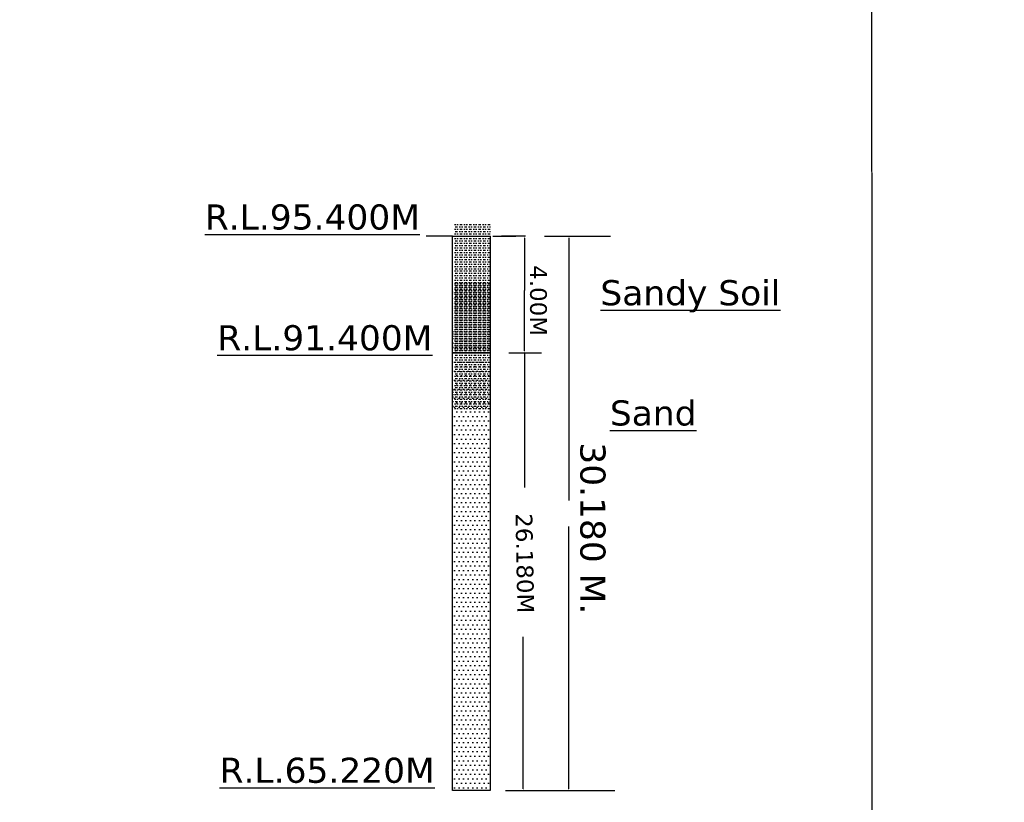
# Model space of a CAD drawing. Header units: metres. Extents: x 3149696 to 156839518, y -5539051 to 9997106.
# Tile 14 of 19: x 150119779 to 150649462, y 1158318 to 1579420. Entities that reach past the tile are written whole.
import ezdxf

# ---------------------------------------------------------------- set-up
doc = ezdxf.new("R2010")
doc.units = ezdxf.units.M
doc.header["$MEASUREMENT"] = 0
doc.layers.add('TEX', color=6, linetype='Continuous')
doc.styles.get("Standard").update_dxf_attribs({"font": 'verdana.ttf', "height": 3500})

msp = doc.modelspace()

# ---------------------------------------------------------------- hatches: boundary and pattern name
h = msp.add_hatch()
h.set_pattern_fill('MUDST', scale=5000, style=0)
h.set_pattern_definition([(0, (66271553.5, -728303.4), (2500, 1250), [1250, -1250, 0, -1250, 0, -1250])])
edge = h.paths.add_edge_path()
edge.add_line((150373443.6, 1470440.3), (150353193.6, 1470440.3))
edge.add_line((150353193.6, 1470440.3), (150353193.6, 1432500.9))
edge.add_line((150352573.6, 1400849), (150372823.6, 1400849))
edge.add_line((150372823.6, 1400849), (150373443.6, 1462432.9))
h = msp.add_hatch()
h.set_pattern_fill('MUDST', scale=5000, style=0)
h.set_pattern_definition([(0, (66271553.5, -759825.9), (2500, 1250), [1250, -1250, 0, -1250, 0, -1250])])
edge = h.paths.add_edge_path()
edge.add_line((150373443.6, 1438917.8), (150353193.6, 1438917.8))
edge.add_line((150353193.6, 1438917.8), (150353193.6, 1400978.4))
edge.add_line((150352573.6, 1369326.5), (150372823.6, 1369326.5))
edge.add_line((150372823.6, 1369326.5), (150373443.6, 1430910.4))
at = {"layer": 'TEX'}
h = msp.add_hatch(dxfattribs=at)
h.set_pattern_fill('DOTS', color=1, scale=39000, style=0)
h.set_pattern_definition([(0, (66270933.5, -727845.5), (1218.75, 2437.5), [0, -2437.5])])
edge = h.paths.add_edge_path()
edge.add_line((150372823.6, 1397475), (150352573.6, 1397475))
edge.add_line((150352573.6, 1397475), (150352573.6, 1164645.4))
edge.add_line((150352573.6, 1164645.4), (150372823.6, 1164645.4))
edge.add_line((150372823.6, 1164645.4), (150372823.6, 1397618.9))

# ---------------------------------------------------------------- linework, layer by layer
at = {"color": 7}
for p, q in [((150352573.6, 1462890.8), (150338398.6, 1462890.8)), ((150391869.6, 1462890.8), (150379012, 1462890.8))]:
    msp.add_line(p, q, dxfattribs=at)
at = {"layer": 'TEX', "color": 1}
for p, q in [((150352573.6, 1164645.4), (150352573.6, 1462890.8)), ((150372823.6, 1462890.8), (150372823.6, 1164645.4)), ((150374291.5, 1462890.8), (150386668.3, 1462890.8)), ((150402018.5, 1462890.8), (150437632.3, 1462890.8)), ((150352573.6, 1400108.5), (150352573.6, 1433617)), ((150372823.6, 1433617), (150372823.6, 1400108.5)), ((150352573.6, 1225516.9), (150352573.6, 1400108.5)), ((150352573.6, 1400108.5), (150372823.6, 1400108.5)), ((150372823.6, 1400108.5), (150352573.6, 1400108.5)), ((150372823.6, 1400108.5), (150372823.6, 1225516.9)), ((150382907.5, 1400235), (150400451, 1400235)), ((150372823.6, 1164645.4), (150352573.6, 1164645.4)), ((150381100, 1164645.4), (150439942.5, 1164645.4)), ((150402018.5, 1164645.4), (150437632.3, 1164645.4))]:
    msp.add_line(p, q, dxfattribs=at)
at = {"layer": 'TEX', "color": 7}
for p, q in [((150391387, 1461890.8), (150391387, 1433617)), ((150415278.5, 1461890.8), (150415278.5, 1320799.3)), ((150391387, 1401267), (150391387, 1433617)), ((150391387, 1400267), (150391387, 1327796.2)), ((150415278.5, 1165645.4), (150415278.5, 1306737)), ((150390631.4, 1165645.4), (150390631.4, 1247419.7))]:
    msp.add_line(p, q, dxfattribs=at)
at = {"layer": 'TEX', "color": 1, "linetype": 'Continuous'}
for p, q in [((150353173.3, 1432865.5), (150353173.3, 1432865.5)), ((150353239.8, 1433372.7), (150353239.8, 1433372.7)), ((150353256.8, 1431888.2), (150353256.8, 1431888.2)), ((150353302.8, 1431445.9), (150353302.8, 1431445.9)), ((150353343, 1432847.6), (150353343, 1432847.6)), ((150353595, 1432596.8), (150353595, 1432596.8)), ((150353777.3, 1431956.8), (150353777.3, 1431956.8)), ((150353980.9, 1430361.4), (150353980.9, 1430361.4)), ((150354338.3, 1431935.5), (150354338.3, 1431935.5)), ((150354522.6, 1431766.6), (150354522.6, 1431766.6)), ((150354590.3, 1432063.8), (150354590.3, 1432063.8)), ((150354651.5, 1432480.8), (150354651.5, 1432480.8)), ((150354714.5, 1430553.9), (150354714.5, 1430553.9)), ((150355113.1, 1431629.7), (150355113.1, 1431629.7)), ((150355392.6, 1430969.4), (150355392.6, 1430969.4)), ((150355940.7, 1433470), (150355940.7, 1433470)), ((150355948.6, 1432242.6), (150355948.6, 1432242.6)), ((150356003.7, 1431543.2), (150356003.7, 1431543.2)), ((150356287.4, 1432871.2), (150356287.4, 1432871.2)), ((150356469.1, 1432311.1), (150356469.1, 1432311.1)), ((150356709.1, 1432602.5), (150356709.1, 1432602.5)), ((150357095, 1430367.1), (150357095, 1430367.1)), ((150357209.6, 1432468.5), (150357209.6, 1432468.5)), ((150357272.6, 1430541.7), (150357272.6, 1430541.7)), ((150357282.1, 1432418.2), (150357282.1, 1432418.2)), ((150357344.4, 1432813.2), (150357344.4, 1432813.2)), ((150357528.8, 1432644.3), (150357528.8, 1432644.3)), ((150358227.2, 1431635.4), (150358227.2, 1431635.4)), ((150358398.8, 1431847.1), (150358398.8, 1431847.1)), ((150358558.3, 1433503.4), (150358558.3, 1433503.4)), ((150358621.3, 1431576.6), (150358621.3, 1431576.6)), ((150358640.4, 1432597), (150358640.4, 1432597)), ((150359160.9, 1432665.5), (150359160.9, 1432665.5)), ((150359394.1, 1430935), (150359394.1, 1430935)), ((150359401.5, 1432876.8), (150359401.5, 1432876.8)), ((150359578.4, 1430766.2), (150359578.4, 1430766.2)), ((150359823.2, 1432608.2), (150359823.2, 1432608.2)), ((150359910.5, 1432565.8), (150359910.5, 1432565.8)), ((150359973.5, 1430639), (150359973.5, 1430639)), ((150359973.9, 1432772.5), (150359973.9, 1432772.5)), ((150360082.9, 1430197.7), (150360082.9, 1430197.7)), ((150360209.2, 1430372.7), (150360209.2, 1430372.7)), ((150360534.9, 1433522), (150360534.9, 1433522)), ((150360895.9, 1430304.8), (150360895.9, 1430304.8)), ((150361116.4, 1433491.1), (150361116.4, 1433491.1)), ((150361179.4, 1431564.3), (150361179.4, 1431564.3)), ((150361332.1, 1432951.4), (150361332.1, 1432951.4)), ((150361341.3, 1431641), (150361341.3, 1431641)), ((150361404.9, 1432724.8), (150361404.9, 1432724.8)), ((150361852.6, 1433019.9), (150361852.6, 1433019.9)), ((150362254.1, 1430483.6), (150362254.1, 1430483.6)), ((150362400.2, 1431812.7), (150362400.2, 1431812.7)), ((150362515.7, 1432882.5), (150362515.7, 1432882.5)), ((150362528.1, 1432599.2), (150362528.1, 1432599.2)), ((150362584.5, 1431643.8), (150362584.5, 1431643.8)), ((150362591.1, 1430672.4), (150362591.1, 1430672.4)), ((150362665.6, 1433126.9), (150362665.6, 1433126.9)), ((150362774.6, 1430552.1), (150362774.6, 1430552.1)), ((150362937.4, 1432613.8), (150362937.4, 1432613.8)), ((150363323.3, 1430378.4), (150363323.3, 1430378.4)), ((150363454.5, 1430846.6), (150363454.5, 1430846.6)), ((150363587.6, 1430659.2), (150363587.6, 1430659.2)), ((150363817.3, 1433588.4), (150363817.3, 1433588.4)), ((150363880.3, 1431661.6), (150363880.3, 1431661.6)), ((150364023.9, 1433305.7), (150364023.9, 1433305.7)), ((150364411, 1433602.4), (150364411, 1433602.4)), ((150364455.5, 1431646.7), (150364455.5, 1431646.7)), ((150364544.4, 1433374.3), (150364544.4, 1433374.3)), ((150364945.9, 1430838), (150364945.9, 1430838)), ((150365086.2, 1432586.9), (150365086.2, 1432586.9)), ((150365149.2, 1430660.1), (150365149.2, 1430660.1)), ((150365357.4, 1433481.3), (150365357.4, 1433481.3)), ((150365406.3, 1432690.4), (150365406.3, 1432690.4)), ((150365466.4, 1430906.5), (150365466.4, 1430906.5)), ((150365590.6, 1432521.5), (150365590.6, 1432521.5)), ((150365629.8, 1432888.1), (150365629.8, 1432888.1)), ((150366051.5, 1432619.5), (150366051.5, 1432619.5)), ((150366279.4, 1431013.5), (150366279.4, 1431013.5)), ((150366437.5, 1430384), (150366437.5, 1430384)), ((150366460.6, 1431724.3), (150366460.6, 1431724.3)), ((150366497.9, 1431695), (150366497.9, 1431695)), ((150367456, 1430812.3), (150367456, 1430812.3)), ((150367569.6, 1431652.3), (150367569.6, 1431652.3)), ((150367637.7, 1431192.3), (150367637.7, 1431192.3)), ((150367640.3, 1430643.4), (150367640.3, 1430643.4)), ((150367787.1, 1432684.2), (150367787.1, 1432684.2)), ((150367850.1, 1430757.4), (150367850.1, 1430757.4)), ((150368158.2, 1431260.9), (150368158.2, 1431260.9)), ((150368412.5, 1433568.1), (150368412.5, 1433568.1)), ((150368596.8, 1433399.2), (150368596.8, 1433399.2)), ((150368744, 1432893.8), (150368744, 1432893.8)), ((150368971.2, 1431367.9), (150368971.2, 1431367.9)), ((150368993, 1433609.6), (150368993, 1433609.6)), ((150369056, 1431682.7), (150369056, 1431682.7)), ((150369165.7, 1432625.1), (150369165.7, 1432625.1)), ((150369466.8, 1432602), (150369466.8, 1432602)), ((150369551.6, 1430389.7), (150369551.6, 1430389.7)), ((150370329.5, 1431546.7), (150370329.5, 1431546.7)), ((150370404.7, 1432717.6), (150370404.7, 1432717.6)), ((150370462.1, 1431689.9), (150370462.1, 1431689.9)), ((150370467.7, 1430790.8), (150370467.7, 1430790.8)), ((150370646.4, 1431521), (150370646.4, 1431521)), ((150370683.8, 1431658), (150370683.8, 1431658)), ((150370850, 1431615.3), (150370850, 1431615.3)), ((150371516.4, 1430723.8), (150371516.4, 1430723.8)), ((150371662.9, 1431722.3), (150371662.9, 1431722.3)), ((150371756.9, 1431780), (150371756.9, 1431780)), ((150371858.1, 1432899.5), (150371858.1, 1432899.5)), ((150372279.8, 1432630.8), (150372279.8, 1432630.8)), ((150372472.9, 1433479.7), (150372472.9, 1433479.7)), ((150372665.7, 1430395.3), (150372665.7, 1430395.3)), ((150352609.6, 1426255), (150352609.6, 1426255)), ((150352806.5, 1429119.9), (150352806.5, 1429119.9)), ((150352820.5, 1429241.6), (150352820.5, 1429241.6)), ((150352903.7, 1425078.9), (150352903.7, 1425078.9)), ((150352929.5, 1426666.8), (150352929.5, 1426666.8)), ((150353365.8, 1429519.1), (150353365.8, 1429519.1)), ((150353381.8, 1429179.7), (150353381.8, 1429179.7)), ((150353428.8, 1427592.2), (150353428.8, 1427592.2)), ((150353479.6, 1425457.8), (150353479.6, 1425457.8)), ((150353491.8, 1425665.4), (150353491.8, 1425665.4)), ((150353566.1, 1429010.8), (150353566.1, 1429010.8)), ((150353614.2, 1426615.8), (150353614.2, 1426615.8)), ((150353742.5, 1426773.9), (150353742.5, 1426773.9)), ((150354178.8, 1429420.5), (150354178.8, 1429420.5)), ((150354402.6, 1430092.7), (150354402.6, 1430092.7)), ((150354436.1, 1428213.6), (150354436.1, 1428213.6)), ((150354699.3, 1429489), (150354699.3, 1429489)), ((150354777.5, 1428627.1), (150354777.5, 1428627.1)), ((150354788.5, 1427857.3), (150354788.5, 1427857.3)), ((150354840.5, 1426700.3), (150354840.5, 1426700.3)), ((150355100.8, 1426952.7), (150355100.8, 1426952.7)), ((150355210.2, 1427588.6), (150355210.2, 1427588.6)), ((150355431.5, 1427301.6), (150355431.5, 1427301.6)), ((150355512.3, 1429596), (150355512.3, 1429596)), ((150355596.1, 1425353.2), (150355596.1, 1425353.2)), ((150355615.8, 1427132.7), (150355615.8, 1427132.7)), ((150355621.3, 1427021.2), (150355621.3, 1427021.2)), ((150355920.7, 1429125.6), (150355920.7, 1429125.6)), ((150356017.8, 1425084.5), (150356017.8, 1425084.5)), ((150356066.7, 1429616.4), (150356066.7, 1429616.4)), ((150356129.7, 1427689.5), (150356129.7, 1427689.5)), ((150356192.7, 1425762.7), (150356192.7, 1425762.7)), ((150356387.9, 1430057.4), (150356387.9, 1430057.4)), ((150356434.3, 1427128.2), (150356434.3, 1427128.2)), ((150356485.8, 1426335.5), (150356485.8, 1426335.5)), ((150356572.3, 1429888.5), (150356572.3, 1429888.5)), ((150356728.3, 1426621.5), (150356728.3, 1426621.5)), ((150356870.6, 1429774.8), (150356870.6, 1429774.8)), ((150357335.6, 1428614.9), (150357335.6, 1428614.9)), ((150357391.1, 1429843.4), (150357391.1, 1429843.4)), ((150357398.6, 1426688), (150357398.6, 1426688)), ((150357442.3, 1429091.3), (150357442.3, 1429091.3)), ((150357481.1, 1425423.4), (150357481.1, 1425423.4)), ((150357516.7, 1430098.4), (150357516.7, 1430098.4)), ((150357665.4, 1425254.5), (150357665.4, 1425254.5)), ((150357792.6, 1427307.1), (150357792.6, 1427307.1)), ((150357902.7, 1427863), (150357902.7, 1427863)), ((150358204.1, 1429950.4), (150358204.1, 1429950.4)), ((150358313.1, 1427375.6), (150358313.1, 1427375.6)), ((150358324.4, 1427594.3), (150358324.4, 1427594.3)), ((150358437.6, 1428179.2), (150358437.6, 1428179.2)), ((150358621.9, 1428010.3), (150358621.9, 1428010.3)), ((150358684.3, 1429649.7), (150358684.3, 1429649.7)), ((150358710.3, 1425358.8), (150358710.3, 1425358.8)), ((150358747.3, 1427722.9), (150358747.3, 1427722.9)), ((150358810.3, 1425796.1), (150358810.3, 1425796.1)), ((150359034.8, 1429131.3), (150359034.8, 1429131.3)), ((150359126.1, 1427482.6), (150359126.1, 1427482.6)), ((150359132, 1425090.2), (150359132, 1425090.2)), ((150359491.9, 1427213.1), (150359491.9, 1427213.1)), ((150359562.4, 1430129.2), (150359562.4, 1430129.2)), ((150359842.5, 1426627.2), (150359842.5, 1426627.2)), ((150360036.5, 1428712.2), (150360036.5, 1428712.2)), ((150360099.5, 1426785.3), (150360099.5, 1426785.3)), ((150360448.4, 1429969), (150360448.4, 1429969)), ((150360484.4, 1427661.4), (150360484.4, 1427661.4)), ((150360487.2, 1426301.1), (150360487.2, 1426301.1)), ((150360630.9, 1430104.1), (150360630.9, 1430104.1)), ((150360671.5, 1426132.2), (150360671.5, 1426132.2)), ((150361004.9, 1427730), (150361004.9, 1427730)), ((150361016.8, 1427868.6), (150361016.8, 1427868.6)), ((150361242.4, 1429637.5), (150361242.4, 1429637.5)), ((150361305.4, 1427710.7), (150361305.4, 1427710.7)), ((150361368.4, 1425783.8), (150361368.4, 1425783.8)), ((150361406.4, 1425193.7), (150361406.4, 1425193.7)), ((150361438.5, 1427600), (150361438.5, 1427600)), ((150361443.7, 1429056.9), (150361443.7, 1429056.9)), ((150361541.5, 1425335), (150361541.5, 1425335)), ((150361628, 1428888), (150361628, 1428888)), ((150361817.8, 1427837), (150361817.8, 1427837)), ((150361824.4, 1425364.5), (150361824.4, 1425364.5)), ((150361926.9, 1425262.2), (150361926.9, 1425262.2)), ((150362149, 1429136.9), (150362149, 1429136.9)), ((150362246.1, 1425095.9), (150362246.1, 1425095.9)), ((150362498, 1428090.8), (150362498, 1428090.8)), ((150362654.1, 1428745.5), (150362654.1, 1428745.5)), ((150362717.1, 1426818.7), (150362717.1, 1426818.7)), ((150362739.8, 1425369.2), (150362739.8, 1425369.2)), ((150362956.6, 1426632.8), (150362956.6, 1426632.8)), ((150363176.1, 1428015.8), (150363176.1, 1428015.8)), ((150363493.3, 1427178.8), (150363493.3, 1427178.8)), ((150363677.7, 1427009.9), (150363677.7, 1427009.9)), ((150363696.6, 1428084.4), (150363696.6, 1428084.4)), ((150363745, 1430109.7), (150363745, 1430109.7)), ((150363943.3, 1429734.8), (150363943.3, 1429734.8)), ((150364006.3, 1427808), (150364006.3, 1427808)), ((150364069.3, 1425881.1), (150364069.3, 1425881.1)), ((150364098.1, 1425548.1), (150364098.1, 1425548.1)), ((150364130.9, 1427874.3), (150364130.9, 1427874.3)), ((150364449.8, 1429934.6), (150364449.8, 1429934.6)), ((150364509.6, 1428191.4), (150364509.6, 1428191.4)), ((150364547.6, 1426212.7), (150364547.6, 1426212.7)), ((150364552.6, 1427605.6), (150364552.6, 1427605.6)), ((150364618.6, 1425616.6), (150364618.6, 1425616.6)), ((150364634.2, 1429765.7), (150364634.2, 1429765.7)), ((150364938.6, 1425370.2), (150364938.6, 1425370.2)), ((150365212.2, 1428733.3), (150365212.2, 1428733.3)), ((150365263.1, 1429142.6), (150365263.1, 1429142.6)), ((150365275.2, 1426806.5), (150365275.2, 1426806.5)), ((150365360.3, 1425101.5), (150365360.3, 1425101.5)), ((150365431.6, 1425723.6), (150365431.6, 1425723.6)), ((150365504.1, 1428968.5), (150365504.1, 1428968.5)), ((150365543, 1425300.6), (150365543, 1425300.6)), ((150365727.3, 1425131.7), (150365727.3, 1425131.7)), ((150365867.9, 1428370.2), (150365867.9, 1428370.2)), ((150366070.7, 1426638.5), (150366070.7, 1426638.5)), ((150366388.4, 1428438.7), (150366388.4, 1428438.7)), ((150366499.5, 1428056.4), (150366499.5, 1428056.4)), ((150366560.9, 1429768.2), (150366560.9, 1429768.2)), ((150366623.9, 1427841.4), (150366623.9, 1427841.4)), ((150366683.8, 1427887.5), (150366683.8, 1427887.5)), ((150366686.9, 1425914.5), (150366686.9, 1425914.5)), ((150366789.9, 1425902.4), (150366789.9, 1425902.4)), ((150366859.2, 1430115.4), (150366859.2, 1430115.4)), ((150367201.4, 1428545.8), (150367201.4, 1428545.8)), ((150367245.1, 1427879.9), (150367245.1, 1427879.9)), ((150367310.4, 1425971), (150367310.4, 1425971)), ((150367553.8, 1427090.3), (150367553.8, 1427090.3)), ((150367666.8, 1427611.3), (150367666.8, 1427611.3)), ((150367913.1, 1428830.6), (150367913.1, 1428830.6)), ((150367976.1, 1426903.8), (150367976.1, 1426903.8)), ((150368052.7, 1425375.8), (150368052.7, 1425375.8)), ((150368123.4, 1426078), (150368123.4, 1426078)), ((150368377.3, 1429148.2), (150368377.3, 1429148.2)), ((150368474.4, 1425107.2), (150368474.4, 1425107.2)), ((150368510.3, 1429846.2), (150368510.3, 1429846.2)), ((150368549.1, 1426178.3), (150368549.1, 1426178.3)), ((150368559.7, 1428724.6), (150368559.7, 1428724.6)), ((150368733.4, 1426009.4), (150368733.4, 1426009.4)), ((150369080.2, 1428793.1), (150369080.2, 1428793.1)), ((150369119, 1429755.9), (150369119, 1429755.9)), ((150369182, 1427829.1), (150369182, 1427829.1)), ((150369184.9, 1426644.1), (150369184.9, 1426644.1)), ((150369245, 1425902.3), (150369245, 1425902.3)), ((150369481.7, 1426256.8), (150369481.7, 1426256.8)), ((150369505.6, 1428934.1), (150369505.6, 1428934.1)), ((150369603.4, 1425212.2), (150369603.4, 1425212.2)), ((150369689.9, 1428765.2), (150369689.9, 1428765.2)), ((150369893.2, 1428900.1), (150369893.2, 1428900.1)), ((150369973.3, 1430121), (150369973.3, 1430121)), ((150370002.2, 1426325.3), (150370002.2, 1426325.3)), ((150370359.2, 1427885.6), (150370359.2, 1427885.6)), ((150370530.7, 1428864), (150370530.7, 1428864)), ((150370559.9, 1427968), (150370559.9, 1427968)), ((150370593.7, 1426937.2), (150370593.7, 1426937.2)), ((150370656.6, 1425010.3), (150370656.6, 1425010.3)), ((150370780.9, 1427616.9), (150370780.9, 1427616.9)), ((150370815.2, 1426432.4), (150370815.2, 1426432.4)), ((150371166.9, 1425381.5), (150371166.9, 1425381.5)), ((150371251.4, 1429079), (150371251.4, 1429079)), ((150371491.4, 1429153.9), (150371491.4, 1429153.9)), ((150371555.2, 1427056), (150371555.2, 1427056)), ((150371588.6, 1425112.8), (150371588.6, 1425112.8)), ((150371739.5, 1426887.1), (150371739.5, 1426887.1)), ((150371772, 1429147.5), (150371772, 1429147.5)), ((150371819.9, 1429853.2), (150371819.9, 1429853.2)), ((150371882.9, 1427926.4), (150371882.9, 1427926.4)), ((150371945.8, 1425999.6), (150371945.8, 1425999.6)), ((150372173.4, 1426611.2), (150372173.4, 1426611.2)), ((150372299, 1426649.8), (150372299, 1426649.8)), ((150372511.7, 1429811.8), (150372511.7, 1429811.8)), ((150372584.9, 1429254.5), (150372584.9, 1429254.5)), ((150372609.5, 1426089.9), (150372609.5, 1426089.9)), ((150372694, 1426679.7), (150372694, 1426679.7)), ((150372696, 1429642.9), (150372696, 1429642.9)), ((150352894.7, 1421484), (150352894.7, 1421484)), ((150353289.6, 1422843.4), (150353289.6, 1422843.4)), ((150353331, 1424130.5), (150353331, 1424130.5)), ((150353518.5, 1421789.9), (150353518.5, 1421789.9)), ((150353554.8, 1423738.6), (150353554.8, 1423738.6)), ((150353617.8, 1421811.8), (150353617.8, 1421811.8)), ((150353680.8, 1419884.9), (150353680.8, 1419884.9)), ((150353702.8, 1421621), (150353702.8, 1421621)), ((150353711.3, 1422574.8), (150353711.3, 1422574.8)), ((150353851.5, 1424199.1), (150353851.5, 1424199.1)), ((150354097.3, 1420339.3), (150354097.3, 1420339.3)), ((150354253, 1421662.8), (150354253, 1421662.8)), ((150354421.8, 1424111.7), (150354421.8, 1424111.7)), ((150354475, 1424545.7), (150354475, 1424545.7)), ((150354519, 1420070.7), (150354519, 1420070.7)), ((150354572.8, 1420823.8), (150354572.8, 1420823.8)), ((150354659.3, 1424376.8), (150354659.3, 1424376.8)), ((150354664.5, 1424306.1), (150354664.5, 1424306.1)), ((150354773.5, 1421731.3), (150354773.5, 1421731.3)), ((150354903.5, 1424773.5), (150354903.5, 1424773.5)), ((150354966.5, 1422846.7), (150354966.5, 1422846.7)), ((150355029.5, 1420919.8), (150355029.5, 1420919.8)), ((150355229.4, 1421607.6), (150355229.4, 1421607.6)), ((150355529.3, 1423579.6), (150355529.3, 1423579.6)), ((150355568.1, 1419911.8), (150355568.1, 1419911.8)), ((150355586.5, 1421838.3), (150355586.5, 1421838.3)), ((150355752.4, 1419742.9), (150355752.4, 1419742.9)), ((150356022.8, 1424484.9), (150356022.8, 1424484.9)), ((150356255.7, 1423835.9), (150356255.7, 1423835.9)), ((150356318.7, 1421909.1), (150356318.7, 1421909.1)), ((150356381.7, 1419982.2), (150356381.7, 1419982.2)), ((150356403.8, 1422849.1), (150356403.8, 1422849.1)), ((150370598.7, 1424300.2), (150370598.7, 1424300.2)), ((150370696.5, 1420578.3), (150370696.5, 1420578.3)), ((150370719.6, 1423083.5), (150370719.6, 1423083.5)), ((150370782.6, 1421156.7), (150370782.6, 1421156.7)), ((150370783, 1424131.3), (150370783, 1424131.3)), ((150370800.1, 1421635.9), (150370800.1, 1421635.9)), ((150370924.2, 1423857.6), (150370924.2, 1423857.6)), ((150371325.7, 1421321.3), (150371325.7, 1421321.3)), ((150371653, 1423334.1), (150371653, 1423334.1)), ((150371691.9, 1419666.2), (150371691.9, 1419666.2)), ((150371737.2, 1423964.6), (150371737.2, 1423964.6)), ((150371846.2, 1421389.8), (150371846.2, 1421389.8)), ((150371974.5, 1422877.4), (150371974.5, 1422877.4)), ((150372008.8, 1424072.7), (150372008.8, 1424072.7)), ((150372071.8, 1422145.9), (150372071.8, 1422145.9)), ((150372134.8, 1420219.1), (150372134.8, 1420219.1)), ((150372396.2, 1422608.7), (150372396.2, 1422608.7)), ((150372648.4, 1422422), (150372648.4, 1422422)), ((150372659.2, 1421496.8), (150372659.2, 1421496.8)), ((150372782.1, 1420373.3), (150372782.1, 1420373.3)), ((150352598.4, 1415325.5), (150352598.4, 1415325.5)), ((150352600.9, 1415106), (150352600.9, 1415106)), ((150352659.8, 1415312.2), (150352659.8, 1415312.2)), ((150352746.3, 1418865.2), (150352746.3, 1418865.2)), ((150352922.9, 1419097.9), (150352922.9, 1419097.9)), ((150353003.8, 1418909.2), (150353003.8, 1418909.2)), ((150353020.1, 1415056.8), (150353020.1, 1415056.8)), ((150353405.2, 1416372.9), (150353405.2, 1416372.9)), ((150353616.3, 1418068), (150353616.3, 1418068)), ((150353655.1, 1414400.2), (150353655.1, 1414400.2)), ((150353730.5, 1416593.8), (150353730.5, 1416593.8)), ((150353743.8, 1417958.1), (150353743.8, 1417958.1)), ((150353806.8, 1416031.3), (150353806.8, 1416031.3)), ((150353816.7, 1419016.2), (150353816.7, 1419016.2)), ((150353925.8, 1416441.4), (150353925.8, 1416441.4)), ((150354611.6, 1417156), (150354611.6, 1417156)), ((150354738.7, 1416548.4), (150354738.7, 1416548.4)), ((150354795.9, 1416987.1), (150354795.9, 1416987.1)), ((150354904.9, 1417835.2), (150354904.9, 1417835.2)), ((150355092.5, 1418993), (150355092.5, 1418993)), ((150355155.5, 1417066.2), (150355155.5, 1417066.2)), ((150355175, 1419195), (150355175, 1419195)), ((150355218.5, 1415139.4), (150355218.5, 1415139.4)), ((150355326.6, 1417566.6), (150355326.6, 1417566.6)), ((150355665.9, 1416189.9), (150355665.9, 1416189.9)), ((150355695.5, 1419263.5), (150355695.5, 1419263.5)), ((150355712.5, 1415331.1), (150355712.5, 1415331.1)), ((150356037.1, 1419103.5), (150356037.1, 1419103.5)), ((150356097, 1416727.2), (150356097, 1416727.2)), ((150356134.2, 1415062.5), (150356134.2, 1415062.5)), ((150356444.7, 1418055.4), (150356444.7, 1418055.4)), ((150370475.6, 1417863.5), (150370475.6, 1417863.5)), ((150370477.9, 1416031.4), (150370477.9, 1416031.4)), ((150370735.4, 1416910.4), (150370735.4, 1416910.4)), ((150370845.6, 1419229.9), (150370845.6, 1419229.9)), ((150370889.4, 1418674.7), (150370889.4, 1418674.7)), ((150370897.3, 1417594.9), (150370897.3, 1417594.9)), ((150370908.6, 1417303), (150370908.6, 1417303)), ((150370919.7, 1416741.5), (150370919.7, 1416741.5)), ((150370971.6, 1415376.2), (150370971.6, 1415376.2)), ((150370998.4, 1416099.9), (150370998.4, 1416099.9)), ((150371283.2, 1415359.4), (150371283.2, 1415359.4)), ((150371607.8, 1419131.8), (150371607.8, 1419131.8)), ((150371704.9, 1415090.8), (150371704.9, 1415090.8)), ((150371789.7, 1415944.3), (150371789.7, 1415944.3)), ((150371811.4, 1416206.9), (150371811.4, 1416206.9)), ((150371876.2, 1419497.3), (150371876.2, 1419497.3)), ((150372197.8, 1418292.3), (150372197.8, 1418292.3)), ((150372247.7, 1418853.5), (150372247.7, 1418853.5)), ((150372260.8, 1416365.4), (150372260.8, 1416365.4)), ((150372323.8, 1414438.6), (150372323.8, 1414438.6)), ((150372415.4, 1416627.7), (150372415.4, 1416627.7)), ((150372746.2, 1418700.1), (150372746.2, 1418700.1)), ((150372768.2, 1418922), (150372768.2, 1418922)), ((150372785, 1415032.2), (150372785, 1415032.2)), ((150352663.9, 1413179.1), (150352663.9, 1413179.1)), ((150352698.6, 1411644.3), (150352698.6, 1411644.3)), ((150352726.9, 1411252.3), (150352726.9, 1411252.3)), ((150352789.9, 1409325.5), (150352789.9, 1409325.5)), ((150352882.9, 1411475.4), (150352882.9, 1411475.4)), ((150352969, 1413726.3), (150352969, 1413726.3)), ((150353039.3, 1409075.8), (150353039.3, 1409075.8)), ((150353078, 1411151.5), (150353078, 1411151.5)), ((150353406, 1412821.4), (150353406, 1412821.4)), ((150353752.9, 1410678.2), (150353752.9, 1410678.2)), ((150353827.7, 1412552.7), (150353827.7, 1412552.7)), ((150353839.4, 1414231.3), (150353839.4, 1414231.3)), ((150353869.8, 1414104.5), (150353869.8, 1414104.5)), ((150353891, 1411258.5), (150353891, 1411258.5)), ((150353932.8, 1412177.6), (150353932.8, 1412177.6)), ((150353995.8, 1410250.8), (150353995.8, 1410250.8)), ((150354213.6, 1410317.3), (150354213.6, 1410317.3)), ((150354327.2, 1413905.1), (150354327.2, 1413905.1)), ((150354538.2, 1414089.7), (150354538.2, 1414089.7)), ((150354635.3, 1410048.6), (150354635.3, 1410048.6)), ((150354709.4, 1413434.1), (150354709.4, 1413434.1)), ((150354748.2, 1409766.2), (150354748.2, 1409766.2)), ((150354847.8, 1413973.6), (150354847.8, 1413973.6)), ((150354932.6, 1409597.3), (150354932.6, 1409597.3)), ((150355249.2, 1411437.3), (150355249.2, 1411437.3)), ((150355281.5, 1413212.5), (150355281.5, 1413212.5)), ((150355344.5, 1411285.7), (150355344.5, 1411285.7)), ((150355345.8, 1411585.6), (150355345.8, 1411585.6)), ((150355407.4, 1409358.9), (150355407.4, 1409358.9)), ((150355660.7, 1414080.7), (150355660.7, 1414080.7)), ((150355704.7, 1412522), (150355704.7, 1412522)), ((150355769.7, 1411505.9), (150355769.7, 1411505.9)), ((150355889.1, 1412353.1), (150355889.1, 1412353.1)), ((150356153.4, 1409081.5), (150356153.4, 1409081.5)), ((150356171.2, 1408969.6), (150356171.2, 1408969.6)), ((150370833.2, 1413188.5), (150370833.2, 1413188.5)), ((150370872, 1409520.6), (150370872, 1409520.6)), ((150370916.5, 1411613.9), (150370916.5, 1411613.9)), ((150370963.6, 1410917), (150370963.6, 1410917)), ((150371034.6, 1413449.4), (150371034.6, 1413449.4)), ((150371056.3, 1409351.7), (150371056.3, 1409351.7)), ((150371097.6, 1411522.6), (150371097.6, 1411522.6)), ((150371160.6, 1409595.7), (150371160.6, 1409595.7)), ((150371399.9, 1413563.6), (150371399.9, 1413563.6)), ((150371724.1, 1409109.8), (150371724.1, 1409109.8)), ((150371828.5, 1412276.4), (150371828.5, 1412276.4)), ((150371920.4, 1413632.1), (150371920.4, 1413632.1)), ((150372012.8, 1412107.5), (150372012.8, 1412107.5)), ((150372090.9, 1412855.3), (150372090.9, 1412855.3)), ((150372321.9, 1411095.8), (150372321.9, 1411095.8)), ((150372386.8, 1412511.8), (150372386.8, 1412511.8)), ((150372449.8, 1410585), (150372449.8, 1410585)), ((150372512.6, 1412586.7), (150372512.6, 1412586.7)), ((150372733.4, 1413739.2), (150372733.4, 1413739.2)), ((150352714.7, 1405303.4), (150352714.7, 1405303.4)), ((150352796.4, 1407922.4), (150352796.4, 1407922.4)), ((150352835.2, 1404254.6), (150352835.2, 1404254.6)), ((150352852.8, 1407398.7), (150352852.8, 1407398.7)), ((150352915.8, 1405471.8), (150352915.8, 1405471.8)), ((150353019.6, 1404085.7), (150353019.6, 1404085.7)), ((150353043.2, 1405968.6), (150353043.2, 1405968.6)), ((150353136.4, 1405034.7), (150353136.4, 1405034.7)), ((150353479.5, 1408615.2), (150353479.5, 1408615.2)), ((150353791.7, 1407010.4), (150353791.7, 1407010.4)), ((150353846.9, 1406571.7), (150353846.9, 1406571.7)), ((150353976.1, 1406841.5), (150353976.1, 1406841.5)), ((150354000, 1408683.7), (150354000, 1408683.7)), ((150354058.7, 1408324), (150354058.7, 1408324)), ((150354121.7, 1406397.2), (150354121.7, 1406397.2)), ((150354184.7, 1404470.3), (150354184.7, 1404470.3)), ((150354401.5, 1406147.4), (150354401.5, 1406147.4)), ((150354654.5, 1404067.6), (150354654.5, 1404067.6)), ((150354813, 1408790.7), (150354813, 1408790.7)), ((150354846, 1406044.3), (150354846, 1406044.3)), ((150354922, 1406215.9), (150354922, 1406215.9)), ((150355021.3, 1407813.2), (150355021.3, 1407813.2)), ((150355323.5, 1403679.6), (150355323.5, 1403679.6)), ((150355443, 1407544.5), (150355443, 1407544.5)), ((150355470.4, 1407432.1), (150355470.4, 1407432.1)), ((150355533.4, 1405505.2), (150355533.4, 1405505.2)), ((150355735, 1406323), (150355735, 1406323)), ((150355802.5, 1408800.1), (150355802.5, 1408800.1)), ((150355828.9, 1405309.1), (150355828.9, 1405309.1)), ((150355841.4, 1405132.2), (150355841.4, 1405132.2)), ((150355844, 1403748.2), (150355844, 1403748.2)), ((150356025.7, 1404963.3), (150356025.7, 1404963.3)), ((150356250.6, 1405040.4), (150356250.6, 1405040.4)), ((150356656.9, 1403855.2), (150356656.9, 1403855.2)), ((150356822.6, 1406494.5), (150356822.6, 1406494.5)), ((150356885.6, 1404567.7), (150356885.6, 1404567.7)), ((150356895.7, 1404166.1), (150356895.7, 1404166.1)), ((150356961.1, 1406577.4), (150356961.1, 1406577.4)), ((150357093.2, 1406501.8), (150357093.2, 1406501.8)), ((150357613.7, 1406570.3), (150357613.7, 1406570.3)), ((150357768.7, 1404073.3), (150357768.7, 1404073.3)), ((150357852.2, 1406922), (150357852.2, 1406922)), ((150358015.2, 1404034), (150358015.2, 1404034)), ((150358091.5, 1405493), (150358091.5, 1405493)), ((150358426.7, 1406677.3), (150358426.7, 1406677.3)), ((150358535.7, 1404102.6), (150358535.7, 1404102.6)), ((150358847.5, 1406009.9), (150358847.5, 1406009.9)), ((150358943, 1405314.7), (150358943, 1405314.7)), ((150359031.8, 1405841), (150359031.8, 1405841)), ((150359348.7, 1404209.6), (150359348.7, 1404209.6)), ((150359364.7, 1405046.1), (150359364.7, 1405046.1)), ((150359440.2, 1406527.9), (150359440.2, 1406527.9)), ((150359503.2, 1404601), (150359503.2, 1404601)), ((150359785, 1406856.2), (150359785, 1406856.2)), ((150359901.8, 1405043.8), (150359901.8, 1405043.8)), ((150360075.2, 1406583), (150360075.2, 1406583)), ((150360305.5, 1406924.7), (150360305.5, 1406924.7)), ((150360707, 1404388.4), (150360707, 1404388.4)), ((150360792.4, 1405590.3), (150360792.4, 1405590.3)), ((150360855.4, 1403663.5), (150360855.4, 1403663.5)), ((150360882.8, 1404078.9), (150360882.8, 1404078.9)), ((150360897.1, 1404131.8), (150360897.1, 1404131.8)), ((150361081.4, 1403962.9), (150361081.4, 1403962.9)), ((150361118.5, 1407031.7), (150361118.5, 1407031.7)), ((150361227.5, 1404456.9), (150361227.5, 1404456.9)), ((150361853.6, 1406887.6), (150361853.6, 1406887.6)), ((150361998.3, 1406515.6), (150361998.3, 1406515.6)), ((150362037.9, 1406718.7), (150362037.9, 1406718.7)), ((150362040.5, 1404564), (150362040.5, 1404564)), ((150362057.2, 1405320.4), (150362057.2, 1405320.4)), ((150362061.3, 1404588.8), (150362061.3, 1404588.8)), ((150362476.8, 1407210.5), (150362476.8, 1407210.5)), ((150362478.9, 1405051.7), (150362478.9, 1405051.7)), ((150362907.9, 1405921.5), (150362907.9, 1405921.5)), ((150362997.3, 1407279.1), (150362997.3, 1407279.1)), ((150363189.3, 1406588.7), (150363189.3, 1406588.7)), ((150363398.8, 1404742.8), (150363398.8, 1404742.8)), ((150363410, 1405623.7), (150363410, 1405623.7)), ((150363473, 1403696.8), (150363473, 1403696.8)), ((150363903.3, 1405009.4), (150363903.3, 1405009.4)), ((150363919.3, 1404811.3), (150363919.3, 1404811.3)), ((150363997, 1404084.6), (150363997, 1404084.6)), ((150364087.6, 1404840.6), (150364087.6, 1404840.6)), ((150364699.2, 1406612.9), (150364699.2, 1406612.9)), ((150364732.3, 1404918.3), (150364732.3, 1404918.3)), ((150364762.2, 1404686.1), (150364762.2, 1404686.1)), ((150364957.6, 1404043.4), (150364957.6, 1404043.4)), ((150365171.3, 1405326), (150365171.3, 1405326)), ((150365593, 1405057.4), (150365593, 1405057.4)), ((150365914.1, 1406799.2), (150365914.1, 1406799.2)), ((150365968.1, 1405611.4), (150365968.1, 1405611.4)), ((150366031.1, 1403684.6), (150366031.1, 1403684.6)), ((150366090.5, 1405097.2), (150366090.5, 1405097.2)), ((150366303.5, 1406594.3), (150366303.5, 1406594.3)), ((150366611.1, 1405165.7), (150366611.1, 1405165.7)), ((150366909.4, 1405887.1), (150366909.4, 1405887.1)), ((150367093.7, 1405718.2), (150367093.7, 1405718.2)), ((150367111.1, 1404090.2), (150367111.1, 1404090.2)), ((150367316.8, 1406646.3), (150367316.8, 1406646.3)), ((150367379.8, 1404719.5), (150367379.8, 1404719.5)), ((150367424, 1405272.7), (150367424, 1405272.7)), ((150367963.7, 1404921), (150367963.7, 1404921)), ((150368285.5, 1405331.7), (150368285.5, 1405331.7)), ((150368669, 1405708.7), (150368669, 1405708.7)), ((150368707.2, 1405063), (150368707.2, 1405063)), ((150368732, 1403781.9), (150368732, 1403781.9)), ((150368782.3, 1405451.5), (150368782.3, 1405451.5)), ((150368959, 1404009), (150368959, 1404009)), ((150369143.3, 1403840.1), (150369143.3, 1403840.1)), ((150369302.8, 1405520.1), (150369302.8, 1405520.1)), ((150369417.6, 1406600), (150369417.6, 1406600)), ((150369874.9, 1406634), (150369874.9, 1406634)), ((150369915.5, 1406764.8), (150369915.5, 1406764.8)), ((150369937.9, 1404707.2), (150369937.9, 1404707.2)), ((150370099.8, 1406595.9), (150370099.8, 1406595.9)), ((150370115.8, 1405627.1), (150370115.8, 1405627.1)), ((150370225.3, 1404095.9), (150370225.3, 1404095.9)), ((150370552.1, 1408273.7), (150370552.1, 1408273.7)), ((150370592, 1407841.5), (150370592, 1407841.5)), ((150370969.8, 1405798.7), (150370969.8, 1405798.7)), ((150371013.7, 1407572.8), (150371013.7, 1407572.8)), ((150371072.6, 1408342.2), (150371072.6, 1408342.2)), ((150371223.6, 1407668.9), (150371223.6, 1407668.9)), ((150371286.6, 1405742.1), (150371286.6, 1405742.1)), ((150371349.6, 1403815.3), (150371349.6, 1403815.3)), ((150371399.6, 1405337.3), (150371399.6, 1405337.3)), ((150371474.1, 1405805.9), (150371474.1, 1405805.9)), ((150371821.3, 1405068.7), (150371821.3, 1405068.7)), ((150371885.6, 1408449.2), (150371885.6, 1408449.2)), ((150371926.3, 1408554.5), (150371926.3, 1408554.5)), ((150371965.1, 1404886.7), (150371965.1, 1404886.7)), ((150371994.6, 1405874.4), (150371994.6, 1405874.4)), ((150372149.5, 1404717.8), (150372149.5, 1404717.8)), ((150372512.8, 1408658.2), (150372512.8, 1408658.2)), ((150372531.8, 1406605.7), (150372531.8, 1406605.7)), ((150372575.8, 1406731.3), (150372575.8, 1406731.3)), ((150372638.8, 1404804.5), (150372638.8, 1404804.5)), ((150372807.6, 1405981.5), (150372807.6, 1405981.5)), ((150352631.7, 1403325.3), (150352631.7, 1403325.3)), ((150352933.1, 1400532.7), (150352933.1, 1400532.7)), ((150352978.8, 1403545), (150352978.8, 1403545)), ((150353041.8, 1401618.2), (150353041.8, 1401618.2)), ((150353152.2, 1403393.8), (150353152.2, 1403393.8)), ((150353522.4, 1402799.3), (150353522.4, 1402799.3)), ((150353553.7, 1400857.5), (150353553.7, 1400857.5)), ((150353889.6, 1403288.5), (150353889.6, 1403288.5)), ((150353944.1, 1402530.6), (150353944.1, 1402530.6)), ((150353965.2, 1403500.8), (150353965.2, 1403500.8)), ((150354074.2, 1400926), (150354074.2, 1400926)), ((150354247.7, 1402543.5), (150354247.7, 1402543.5)), ((150354310.7, 1400616.7), (150354310.7, 1400616.7)), ((150354330, 1400295.2), (150354330, 1400295.2)), ((150354884.9, 1402376.4), (150354884.9, 1402376.4)), ((150354887.2, 1401033.1), (150354887.2, 1401033.1)), ((150355069.2, 1402207.5), (150355069.2, 1402207.5)), ((150355462.2, 1401563.5), (150355462.2, 1401563.5)), ((150355596.4, 1403578.4), (150355596.4, 1403578.4)), ((150355659.4, 1401651.6), (150355659.4, 1401651.6)), ((150355939.2, 1401410.3), (150355939.2, 1401410.3)), ((150356245.5, 1401211.9), (150356245.5, 1401211.9)), ((150356636.5, 1402805), (150356636.5, 1402805)), ((150356766, 1401280.4), (150356766, 1401280.4)), ((150356934.5, 1400498.3), (150356934.5, 1400498.3)), ((150356948.6, 1402640.8), (150356948.6, 1402640.8)), ((150357011.6, 1400714), (150357011.6, 1400714)), ((150357058.2, 1402536.3), (150357058.2, 1402536.3)), ((150357118.8, 1400329.4), (150357118.8, 1400329.4)), ((150357444.1, 1400300.8), (150357444.1, 1400300.8)), ((150357578.9, 1401387.4), (150357578.9, 1401387.4)), ((150357891, 1403254.1), (150357891, 1403254.1)), ((150358075.3, 1403085.2), (150358075.3, 1403085.2)), ((150358154.5, 1403566.1), (150358154.5, 1403566.1)), ((150358217.5, 1401639.3), (150358217.5, 1401639.3)), ((150358576.3, 1401569.2), (150358576.3, 1401569.2)), ((150358937.2, 1401566.3), (150358937.2, 1401566.3)), ((150358945.3, 1402288), (150358945.3, 1402288)), ((150359457.7, 1401634.8), (150359457.7, 1401634.8)), ((150359566.2, 1402674.2), (150359566.2, 1402674.2)), ((150359629.2, 1400747.4), (150359629.2, 1400747.4)), ((150359750.7, 1402810.6), (150359750.7, 1402810.6)), ((150359940.6, 1401376), (150359940.6, 1401376)), ((150360125, 1401207.1), (150360125, 1401207.1)), ((150360172.4, 1402542), (150360172.4, 1402542)), ((150360270.7, 1401741.8), (150360270.7, 1401741.8)), ((150360558.3, 1400306.5), (150360558.3, 1400306.5)), ((150360918.4, 1401736.6), (150360918.4, 1401736.6)), ((150360994.9, 1400409.9), (150360994.9, 1400409.9)), ((150361629, 1401920.6), (150361629, 1401920.6)), ((150361690.5, 1401574.8), (150361690.5, 1401574.8)), ((150361951.4, 1403165.7), (150361951.4, 1403165.7)), ((150362124.3, 1402661.9), (150362124.3, 1402661.9)), ((150362149.5, 1401989.2), (150362149.5, 1401989.2)), ((150362187.3, 1400735.1), (150362187.3, 1400735.1)), ((150362864.8, 1402816.3), (150362864.8, 1402816.3)), ((150362946.8, 1402253.6), (150362946.8, 1402253.6)), ((150362962.5, 1402096.2), (150362962.5, 1402096.2)), ((150363131.1, 1402084.7), (150363131.1, 1402084.7)), ((150363286.5, 1402547.6), (150363286.5, 1402547.6)), ((150363536, 1401770), (150363536, 1401770)), ((150363672.4, 1400312.2), (150363672.4, 1400312.2)), ((150364001.1, 1401287.5), (150364001.1, 1401287.5)), ((150364320.8, 1402275), (150364320.8, 1402275)), ((150364804.6, 1401580.5), (150364804.6, 1401580.5)), ((150364825.2, 1402759.3), (150364825.2, 1402759.3)), ((150364841.3, 1402343.5), (150364841.3, 1402343.5)), ((150364888.2, 1400832.4), (150364888.2, 1400832.4)), ((150364996.4, 1400375.5), (150364996.4, 1400375.5)), ((150365180.7, 1400206.6), (150365180.7, 1400206.6)), ((150365654.3, 1402450.6), (150365654.3, 1402450.6)), ((150365952.9, 1403131.3), (150365952.9, 1403131.3)), ((150365978.9, 1402821.9), (150365978.9, 1402821.9)), ((150366094.1, 1401757.7), (150366094.1, 1401757.7)), ((150366137.2, 1402962.4), (150366137.2, 1402962.4)), ((150366400.6, 1402553.3), (150366400.6, 1402553.3)), ((150366786.6, 1400317.8), (150366786.6, 1400317.8)), ((150367007.2, 1402165.2), (150367007.2, 1402165.2)), ((150367012.5, 1402629.4), (150367012.5, 1402629.4)), ((150367442.8, 1402792.6), (150367442.8, 1402792.6)), ((150367505.8, 1400865.8), (150367505.8, 1400865.8)), ((150367533.1, 1402697.9), (150367533.1, 1402697.9)), ((150367918.7, 1401586.1), (150367918.7, 1401586.1)), ((150367934.5, 1400161.6), (150367934.5, 1400161.6)), ((150368002.5, 1401253.2), (150368002.5, 1401253.2)), ((150368186.8, 1401084.3), (150368186.8, 1401084.3)), ((150368346, 1402805), (150368346, 1402805)), ((150368455, 1400230.2), (150368455, 1400230.2)), ((150368795, 1401855.1), (150368795, 1401855.1)), ((150369056.8, 1400287.1), (150369056.8, 1400287.1)), ((150369093.1, 1402827.6), (150369093.1, 1402827.6)), ((150369268, 1400337.2), (150369268, 1400337.2)), ((150369514.8, 1402558.9), (150369514.8, 1402558.9)), ((150369704.3, 1402983.8), (150369704.3, 1402983.8)), ((150369900.7, 1400323.5), (150369900.7, 1400323.5)), ((150370000.9, 1402780.4), (150370000.9, 1402780.4)), ((150370013.3, 1403042.9), (150370013.3, 1403042.9)), ((150370063.9, 1400853.5), (150370063.9, 1400853.5)), ((150370224.8, 1403052.3), (150370224.8, 1403052.3)), ((150370626.3, 1400516), (150370626.3, 1400516)), ((150371008.6, 1402130.8), (150371008.6, 1402130.8)), ((150371032.9, 1401591.8), (150371032.9, 1401591.8)), ((150371037.8, 1403159.3), (150371037.8, 1403159.3)), ((150371146.8, 1400584.5), (150371146.8, 1400584.5)), ((150371193, 1401961.9), (150371193, 1401961.9)), ((150371412.6, 1401888.4), (150371412.6, 1401888.4)), ((150371959.8, 1400691.6), (150371959.8, 1400691.6)), ((150372063, 1401164.7), (150372063, 1401164.7)), ((150372207.2, 1402833.2), (150372207.2, 1402833.2)), ((150372396.1, 1403338.2), (150372396.1, 1403338.2)), ((150372628.9, 1402564.6), (150372628.9, 1402564.6)), ((150372701.8, 1402877.7), (150372701.8, 1402877.7)), ((150372764.8, 1400950.9), (150372764.8, 1400950.9))]:
    msp.add_line(p, q, dxfattribs=at)
at = {"layer": 'TEX', "color": 1}
for points in [[(149705964, 2678331.8), (150578101.5, 2684773), (150578157.2, 310199.6), (149706019.8, 303758.4)], [(150372823.6, 1400108.5), (150352573.6, 1400108.5), (150352573.6, 1462890.8), (150372823.6, 1462890.8)]]:
    msp.add_lwpolyline(points, close=True, dxfattribs=at)
at = {"layer": 'TEX', "color": 3}
msp.add_circle((149071440, 2229027.5), 7768078.3, dxfattribs=at)
at = {"layer": 'TEX', "color": 7}
for points in [[(150391220.3, 1461890.8), (150391553.7, 1461890.8), (150391387, 1462890.8)], [(150415118.1, 1461890.8), (150415451.4, 1461890.8), (150415284.7, 1462890.8)], [(150391220.3, 1401267), (150391553.7, 1401267), (150391387, 1400267)], [(150391220.3, 1399267), (150391553.7, 1399267), (150391387, 1400267)], [(150390464.7, 1165645.4), (150390798, 1165645.4), (150390631.4, 1164645.4)], [(150415076.3, 1165645.4), (150415409.7, 1165645.4), (150415243, 1164645.4)]]:
    msp.add_solid(points, dxfattribs=at)

# ---------------------------------------------------------------- texts
at = {"color": 7, "char_height": 13500, "width": 392593.644, "attachment_point": 3}
for s, insert in [('{\\LR.L.95.400M}', (150335090.6, 1480021.9)), ('{\\L  Sandy Soil}', (150528978.6, 1439269.6)), ('{\\LR.L.91.400M}', (150341815.6, 1415046.2)), ('{\\L   Sand }', (150483878.6, 1374588.1)), ('{\\LR.L.65.220M}', (150343049.5, 1182326.2))]:
    msp.add_mtext(s, dxfattribs=dict(at, insert=insert))
at = {"layer": 'TEX', "attachment_point": 5}
for s, insert, char_height, rotation in [('\\A1;4.00M', (150398784.8, 1428262), 9000, 270), ('\\A1;{\\H3.85714x;30.180 M.}', (150428032.2, 1305725.7), 3500, 270), ('\\A1;26.180M', (150391465.7, 1286959.7), 9000, 271.113997)]:
    msp.add_mtext(s, dxfattribs=dict(at, insert=insert, char_height=char_height, rotation=rotation))

doc.saveas('drawing.dxf')
